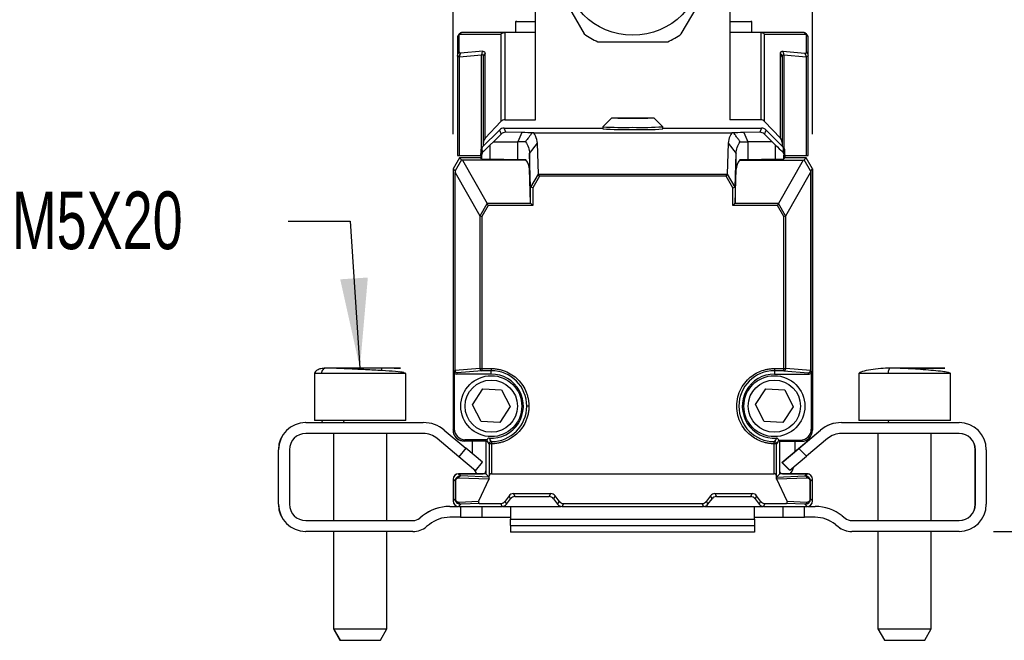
# Model space of a CAD drawing. Header units: millimetres. Extents: x 16 to 683, y 16 to 524.
# Tile 8 of 11: x 517 to 608, y 241 to 298. Entities that reach past the tile are written whole.
import ezdxf

# ---------------------------------------------------------------- set-up
doc = ezdxf.new("R2010")
doc.units = ezdxf.units.MM
doc.header["$LTSCALE"] = 2.5
doc.layers.add('DIMENSIONS', color=140, linetype='Continuous', lineweight=25)
doc.styles.add('SLDTEXTSTYLE0', font='TXT', dxfattribs={"width": 0.7})
doc.dimstyles.new('SLDDIMSTYLE2', dxfattribs={"dimtxt": 5.39502, "dimasz": 8.255, "dimexe": 0, "dimexo": 0.0625, "dimgap": 1.348755, "dimtad": 0, "dimtih": 1, "dimtoh": 1, "dimrnd": 1e-09, "dimzin": 4, "dimdsep": 46, "dimtxsty": 'SLDTEXTSTYLE0', "dimsah": 1, "dimcen": 0.09, "dimadec": 0, "dimazin": 1, "dimtfac": 1, "dimtmove": 0, "dimatfit": 0, "dimfxl": 0, "dimfrac": 2, "dimtolj": 1, "dimtzin": 12, "dimarcsym": 0})
doc.dimstyles.new('SLDDIMSTYLE3', dxfattribs={"dimtxt": 5.39502, "dimasz": 8.255, "dimexe": 0, "dimexo": 0.0625, "dimgap": 1.348755, "dimtad": 0, "dimtih": 1, "dimtoh": 1, "dimrnd": 1e-09, "dimzin": 4, "dimdsep": 46, "dimtxsty": 'SLDTEXTSTYLE0', "dimsah": 1, "dimcen": 0.09, "dimadec": 0, "dimazin": 1, "dimtfac": 1, "dimtofl": 0, "dimtmove": 0, "dimatfit": 3, "dimfxl": 0, "dimfrac": 2, "dimtolj": 1, "dimtzin": 12, "dimarcsym": 0})

# ---------------------------------------------------------------- blocks, each defined once
blk = doc.blocks.new('_D_7')
at = {"layer": 'DIMENSIONS'}
for p, q in [((576.746, 302.52), (628.952, 302.52)), ((621.014, 302.52), (621.014, 286.209)), ((612.998, 276.427), (611.187, 276.427)), ((611.187, 276.427), (611.187, 267.853)), ((629.03, 276.427), (630.842, 276.427)), ((630.842, 276.427), (630.842, 267.853)), ((611.187, 267.853), (612.998, 267.853)), ((630.842, 267.853), (629.03, 267.853)), ((621.014, 250.55), (621.014, 266.645)), ((606.713, 250.55), (628.952, 250.55))]:
    blk.add_line(p, q, dxfattribs=at)
for points in [[(621.014, 302.52), (619.744, 294.265), (622.284, 294.265)], [(621.014, 250.55), (622.284, 258.805), (619.744, 258.805)]]:
    blk.add_solid(points, dxfattribs=at)
at = {"layer": 'DIMENSIONS', "char_height": 5.2917, "attachment_point": 1, "style": 'SLDTEXTSTYLE0'}
for s, insert in [('52.0', (612.998, 284.456)), ('2.05', (612.998, 274.674))]:
    blk.add_mtext(s, dxfattribs=dict(at, insert=insert))
blk = doc.blocks.new('_D_8')
at = {"layer": 'DIMENSIONS'}
for p, q in [((580.595, 310.501), (653.975, 310.501)), ((646.038, 310.501), (646.038, 286.209)), ((638.022, 276.427), (636.21, 276.427)), ((636.21, 276.427), (636.21, 267.853)), ((654.053, 276.427), (655.865, 276.427)), ((655.865, 276.427), (655.865, 267.853)), ((636.21, 267.853), (638.022, 267.853)), ((655.865, 267.853), (654.053, 267.853)), ((646.038, 250.55), (646.038, 266.645)), ((606.713, 250.55), (653.975, 250.55))]:
    blk.add_line(p, q, dxfattribs=at)
for points in [[(646.038, 310.501), (644.768, 302.246), (647.308, 302.246)], [(646.038, 250.55), (647.308, 258.805), (644.768, 258.805)]]:
    blk.add_solid(points, dxfattribs=at)
at = {"layer": 'DIMENSIONS', "char_height": 5.2917, "attachment_point": 1, "style": 'SLDTEXTSTYLE0'}
for s, insert in [('60.0', (638.022, 284.456)), ('2.36', (638.022, 274.674))]:
    blk.add_mtext(s, dxfattribs=dict(at, insert=insert))
blk = doc.blocks.new('_D_9')
at = {"layer": 'DIMENSIONS'}
for p, q in [((557.068, 287.025), (557.068, 334.571)), ((590.083, 287.025), (590.083, 334.571)), ((557.068, 326.634), (541.193, 326.634)), ((565.118, 326.634), (563.307, 326.634)), ((563.307, 326.634), (563.307, 318.059)), ((581.15, 326.634), (582.962, 326.634)), ((582.962, 326.634), (582.962, 318.059)), ((590.083, 326.634), (605.958, 326.634)), ((563.307, 318.059), (565.118, 318.059)), ((582.962, 318.059), (581.15, 318.059))]:
    blk.add_line(p, q, dxfattribs=at)
for points in [[(557.068, 326.634), (548.813, 327.904), (548.813, 325.364)], [(590.083, 326.634), (598.338, 325.364), (598.338, 327.904)]]:
    blk.add_solid(points, dxfattribs=at)
at = {"layer": 'DIMENSIONS', "char_height": 5.2917, "attachment_point": 1, "style": 'SLDTEXTSTYLE0'}
for s, insert in [('33.0', (565.118, 334.663)), ('1.30', (565.118, 324.88))]:
    blk.add_mtext(s, dxfattribs=dict(at, insert=insert))

msp = doc.modelspace()

# ---------------------------------------------------------------- linework, layer by layer
for p, q in [((564.644, 288.35), (564.644, 302.342)), ((582.499, 302.342), (582.499, 288.35)), ((565.905, 301.798), (569.113, 296.242)), ((578.03, 296.242), (581.237, 301.798)), ((562.902, 297.445), (562.8, 297.364)), ((562.8, 297.364), (562.8, 296.37)), ((564.644, 297.364), (562.8, 297.364)), ((584.5, 297.364), (582.499, 297.364)), ((584.5, 297.364), (584.409, 297.436)), ((584.5, 296.37), (584.5, 297.364)), ((557.473, 295.87), (557.473, 294.265)), ((557.62, 294.599), (557.62, 296.204)), ((557.62, 296.204), (561.467, 296.204)), ((561.847, 296.37), (557.973, 296.37)), ((561.467, 296.204), (561.467, 288.195)), ((561.82, 296.369), (561.82, 288.35)), ((564.644, 296.37), (561.847, 296.37)), ((585.299, 296.37), (582.499, 296.37)), ((589.173, 296.37), (585.299, 296.37)), ((585.326, 296.369), (585.326, 288.35)), ((585.68, 288.195), (585.68, 296.204)), ((585.68, 296.204), (589.527, 296.204)), ((589.527, 294.599), (589.527, 296.204)), ((589.673, 294.265), (589.673, 295.87)), ((570.364, 295.52), (576.779, 295.52)), ((557.473, 294.265), (557.473, 285.07)), ((557.647, 294.129), (559.69, 294.312)), ((557.647, 285.07), (557.647, 294.129)), ((557.764, 294.464), (557.742, 294.463)), ((559.807, 294.646), (557.764, 294.464)), ((559.69, 285.762), (559.69, 294.312)), ((559.863, 286.28), (559.863, 294.122)), ((560.01, 286.654), (560.01, 294.456)), ((587.137, 286.654), (587.137, 294.456)), ((587.283, 294.122), (587.283, 286.28)), ((587.339, 294.646), (589.382, 294.464)), ((587.457, 294.312), (589.5, 294.129)), ((587.457, 294.312), (587.457, 285.752)), ((589.5, 294.129), (589.5, 285.07)), ((589.673, 285.07), (589.673, 294.265)), ((571.621, 288.512), (570.821, 287.713)), ((576.32, 287.713), (575.52, 288.512)), ((560.01, 286.654), (561.467, 288.195)), ((561.909, 287.212), (561.753, 287.59)), ((561.753, 287.59), (570.82, 287.59)), ((561.82, 288.35), (564.644, 288.35)), ((570.82, 287.712), (570.82, 287.512)), ((576.32, 287.512), (576.32, 287.712)), ((576.32, 287.59), (585.388, 287.59)), ((585.326, 288.35), (582.499, 288.35)), ((585.388, 287.59), (585.231, 287.212)), ((585.68, 288.195), (587.137, 286.654)), ((559.752, 285.838), (561.328, 287.415)), ((560.783, 286.346), (561.483, 287.042)), ((561.328, 287.415), (561.483, 287.042)), ((563.382, 287.184), (561.909, 287.212)), ((563.382, 287.184), (563.027, 286.346)), ((564.471, 287.152), (582.68, 287.152)), ((585.231, 287.212), (583.768, 287.184)), ((583.768, 287.184), (584.123, 286.346)), ((585.658, 287.042), (585.812, 287.415)), ((586.357, 286.346), (585.658, 287.042)), ((585.812, 287.415), (587.389, 285.838)), ((559.752, 285.493), (559.752, 285.838)), ((559.863, 285.949), (559.863, 286.28)), ((560.783, 286.346), (560.488, 286.059)), ((560.488, 284.73), (560.488, 286.059)), ((560.783, 286.346), (563.027, 286.346)), ((563.715, 286.346), (563.027, 286.346)), ((563.027, 284.682), (563.027, 286.346)), ((564.09, 285.271), (564.815, 286.204)), ((564.904, 283.362), (564.815, 286.204)), ((582.336, 286.204), (582.247, 283.362)), ((582.336, 286.204), (583.061, 285.271)), ((584.123, 286.346), (584.123, 284.682)), ((586.357, 286.346), (584.123, 286.346)), ((586.357, 286.346), (586.653, 286.058)), ((586.653, 286.058), (586.653, 284.73)), ((587.283, 286.28), (587.283, 285.944)), ((587.389, 285.838), (587.389, 285.493)), ((557.645, 284.85), (557.068, 283.85)), ((557.473, 285.07), (557.647, 285.07)), ((557.645, 284.85), (557.83, 284.665)), ((559.605, 284.85), (557.645, 284.85)), ((557.647, 285.07), (559.605, 285.07)), ((559.605, 285.484), (559.605, 285.139)), ((559.605, 285.139), (559.691, 285.104)), ((559.605, 285.139), (559.605, 284.85)), ((559.691, 284.764), (559.605, 284.85)), ((559.691, 285.104), (559.691, 284.764)), ((559.854, 285.45), (559.752, 285.493)), ((564.186, 282.173), (564.09, 285.271)), ((564.09, 285.271), (564.09, 283.807)), ((582.965, 282.173), (583.061, 285.271)), ((583.061, 283.807), (583.061, 285.271)), ((587.389, 285.493), (587.287, 285.45)), ((587.45, 285.104), (587.535, 285.139)), ((587.45, 284.764), (587.45, 285.104)), ((587.535, 284.85), (587.45, 284.764)), ((587.535, 285.139), (587.535, 285.484)), ((587.535, 285.139), (587.535, 284.85)), ((587.535, 285.07), (589.5, 285.07)), ((589.496, 284.85), (587.535, 284.85)), ((587.545, 284.85), (587.545, 285.07)), ((589.31, 284.665), (589.496, 284.85)), ((590.073, 283.85), (589.496, 284.85)), ((589.496, 284.85), (589.506, 284.85)), ((589.5, 285.07), (589.673, 285.07)), ((590.083, 283.85), (589.506, 284.85)), ((557.83, 284.665), (557.253, 283.664)), ((557.919, 284.662), (557.83, 284.665)), ((557.919, 284.662), (560.203, 280.659)), ((563.758, 284.662), (557.919, 284.662)), ((563.027, 284.682), (560.488, 284.73)), ((583.393, 284.662), (589.222, 284.662)), ((586.653, 284.73), (584.123, 284.682)), ((589.222, 284.662), (586.948, 280.659)), ((589.222, 284.662), (589.31, 284.665)), ((589.888, 283.664), (589.31, 284.665)), ((557.068, 283.85), (557.068, 259.865)), ((557.253, 283.664), (557.068, 283.85)), ((557.253, 283.664), (557.255, 283.529)), ((557.255, 283.529), (559.528, 279.546)), ((557.255, 265.326), (557.255, 283.529)), ((564.186, 280.712), (564.09, 283.807)), ((564.195, 282.155), (564.904, 283.362)), ((565.01, 283.165), (564.386, 282.103)), ((565.01, 283.165), (564.91, 283.339)), ((582.241, 283.339), (564.91, 283.339)), ((582.141, 283.165), (565.01, 283.165)), ((582.141, 283.165), (582.241, 283.339)), ((582.765, 282.103), (582.141, 283.165)), ((582.247, 283.362), (582.956, 282.155)), ((582.965, 280.712), (583.061, 283.807)), ((587.623, 279.546), (589.886, 283.529)), ((589.888, 283.664), (589.886, 283.529)), ((589.886, 283.529), (589.886, 265.326)), ((590.073, 283.85), (589.888, 283.664)), ((590.073, 259.83), (590.073, 283.85)), ((590.083, 283.85), (590.083, 259.865)), ((564.186, 280.712), (564.186, 282.173)), ((564.386, 282.103), (564.195, 282.155)), ((582.765, 282.103), (582.956, 282.155)), ((582.965, 282.173), (582.965, 280.712)), ((564.386, 282.103), (564.386, 280.485)), ((582.765, 280.485), (582.765, 282.103)), ((559.543, 279.533), (560.203, 280.659)), ((560.303, 280.485), (559.718, 279.486)), ((560.303, 280.485), (560.203, 280.659)), ((564.212, 280.659), (560.203, 280.659)), ((564.386, 280.485), (560.303, 280.485)), ((564.386, 280.485), (564.212, 280.659)), ((582.765, 280.485), (582.939, 280.659)), ((586.848, 280.485), (582.765, 280.485)), ((586.948, 280.659), (582.939, 280.659)), ((586.848, 280.485), (586.948, 280.659)), ((587.433, 279.486), (586.848, 280.485)), ((587.607, 279.533), (586.948, 280.659)), ((559.528, 279.546), (559.528, 265.512)), ((559.543, 279.533), (559.718, 279.486)), ((559.718, 279.486), (559.718, 265.512)), ((587.433, 279.486), (587.607, 279.533)), ((587.433, 265.512), (587.433, 279.486)), ((587.623, 265.512), (587.623, 279.546)), ((544.389, 265.114), (544.328, 265.05)), ((544.328, 265.05), (544.328, 260.75)), ((544.34, 265.05), (544.328, 265.05)), ((544.338, 265.05), (544.338, 260.75)), ((544.991, 265.05), (544.338, 265.05)), ((552.738, 265.05), (544.991, 265.05)), ((550.536, 265.323), (550.536, 265.55)), ((552.492, 265.149), (552.147, 265.208)), ((552.738, 265.05), (552.556, 265.124)), ((552.728, 265.05), (552.682, 265.073)), ((552.738, 260.75), (552.738, 265.05)), ((557.172, 265.203), (557.255, 265.326)), ((557.172, 265.203), (557.172, 259.97)), ((559.528, 265.512), (557.255, 265.326)), ((557.455, 265.126), (557.372, 265.003)), ((560.575, 265.003), (557.372, 265.003)), ((559.718, 265.312), (557.455, 265.126)), ((559.528, 265.512), (559.718, 265.512)), ((559.718, 265.512), (560.575, 265.512)), ((559.718, 265.512), (559.718, 265.312)), ((560.575, 265.312), (559.718, 265.312)), ((560.575, 265.512), (560.575, 265.312)), ((560.575, 265.003), (560.575, 265.312)), ((586.575, 265.512), (587.433, 265.512)), ((586.575, 265.512), (586.575, 265.312)), ((587.433, 265.312), (586.575, 265.312)), ((586.575, 265.312), (586.575, 265.003)), ((586.575, 265.003), (589.769, 265.003)), ((587.433, 265.312), (587.433, 265.512)), ((587.433, 265.512), (587.623, 265.512)), ((587.433, 265.312), (589.686, 265.126)), ((589.886, 265.326), (587.623, 265.512)), ((589.769, 265.003), (589.686, 265.126)), ((589.886, 265.326), (589.968, 265.203)), ((589.968, 265.203), (589.968, 259.935)), ((594.328, 265.05), (594.328, 260.75)), ((594.338, 265.05), (594.328, 265.05)), ((594.338, 265.05), (594.338, 260.75)), ((597.022, 265.05), (594.338, 265.05)), ((602.738, 265.05), (597.022, 265.05)), ((602.738, 260.75), (602.738, 265.05)), ((558.847, 262.179), (559.786, 263.635)), ((559.786, 263.635), (561.516, 263.55)), ((561.516, 263.55), (562.307, 262.009)), ((584.848, 262.192), (585.798, 263.641)), ((585.798, 263.641), (587.527, 263.542)), ((587.527, 263.542), (588.307, 261.996)), ((559.639, 260.638), (558.847, 262.179)), ((562.307, 262.009), (561.369, 260.553)), ((585.628, 260.645), (584.848, 262.192)), ((588.307, 261.996), (587.357, 260.547)), ((543.538, 260.55), (554.336, 260.55)), ((544.338, 260.75), (544.328, 260.75)), ((544.991, 260.75), (544.338, 260.75)), ((545.345, 260.75), (544.991, 260.75)), ((552.738, 260.75), (545.345, 260.75)), ((561.369, 260.553), (559.639, 260.638)), ((587.357, 260.547), (585.628, 260.645)), ((592.739, 260.55), (603.538, 260.55)), ((594.338, 260.75), (594.328, 260.75)), ((597.022, 260.75), (594.338, 260.75)), ((602.738, 260.75), (597.022, 260.75)), ((554.336, 259.55), (543.538, 259.55)), ((546.078, 259.55), (546.078, 251.55)), ((546.088, 259.55), (546.088, 251.55)), ((550.988, 251.55), (550.988, 259.55)), ((556.264, 259.848), (558.25, 258.182)), ((557.068, 259.865), (557.172, 259.97)), ((588.805, 258.173), (590.802, 259.848)), ((588.815, 258.173), (590.811, 259.848)), ((589.968, 259.935), (590.073, 259.83)), ((603.538, 259.55), (592.739, 259.55)), ((596.078, 259.55), (596.078, 251.55)), ((596.088, 259.55), (596.088, 251.55)), ((600.988, 251.55), (600.988, 259.55)), ((557.598, 257.416), (555.612, 259.082)), ((557.607, 257.416), (555.621, 259.082)), ((558.172, 258.97), (558.067, 258.865)), ((558.067, 258.865), (560.073, 258.865)), ((560.073, 258.85), (558.073, 258.85)), ((560.073, 258.83), (558.077, 258.83)), ((560.185, 258.97), (558.172, 258.97)), ((558.85, 257.678), (558.85, 258.83)), ((560.155, 258.948), (560.073, 258.865)), ((560.073, 258.865), (560.073, 255.845)), ((586.972, 258.935), (588.969, 258.935)), ((587.078, 258.83), (586.982, 258.927)), ((587.078, 255.845), (587.078, 258.83)), ((587.078, 258.83), (589.073, 258.83)), ((588.45, 258.83), (588.45, 257.875)), ((589.073, 258.83), (588.969, 258.935)), ((591.454, 259.082), (589.524, 257.463)), ((541.028, 253.05), (541.028, 258.05)), ((541.038, 253.05), (541.038, 258.05)), ((542.038, 258.05), (542.038, 253.05)), ((558.25, 258.182), (557.607, 257.416)), ((559.782, 256.896), (558.25, 258.182)), ((560.583, 258.598), (560.383, 258.598)), ((560.383, 258.598), (560.383, 255.649)), ((560.583, 258.598), (560.583, 255.845)), ((586.568, 255.845), (586.568, 258.598)), ((586.768, 258.598), (586.568, 258.598)), ((586.768, 255.649), (586.768, 258.598)), ((587.268, 256.882), (588.805, 258.173)), ((587.277, 256.882), (588.815, 258.173)), ((588.81, 258.169), (588.805, 258.173)), ((589.524, 257.463), (588.815, 258.173)), ((605.028, 253.05), (605.028, 258.05)), ((605.038, 253.05), (605.038, 258.05)), ((606.038, 258.05), (606.038, 253.05)), ((557.601, 257.42), (557.598, 257.416)), ((559.13, 256.13), (557.598, 257.416)), ((559.139, 256.13), (557.607, 257.416)), ((559.139, 256.13), (559.782, 256.896)), ((587.268, 256.882), (587.977, 256.173)), ((587.277, 256.882), (587.986, 256.173)), ((587.986, 256.173), (589.524, 257.463)), ((559.13, 256.13), (559.134, 256.135)), ((557.073, 255.345), (557.073, 255.35)), ((557.261, 255.156), (557.073, 255.345)), ((557.073, 255.345), (557.073, 253.345)), ((557.28, 255.156), (557.261, 255.156)), ((557.261, 255.156), (557.261, 253.534)), ((557.28, 255.156), (557.28, 253.534)), ((557.572, 255.845), (557.773, 255.645)), ((560.073, 255.845), (557.572, 255.845)), ((557.573, 255.85), (559.823, 255.85)), ((560.358, 255.341), (557.592, 255.445)), ((560.37, 255.547), (557.773, 255.645)), ((560.358, 255.341), (559.412, 253.314)), ((560.073, 255.845), (560.37, 255.547)), ((560.379, 255.377), (560.383, 255.649)), ((560.583, 255.845), (586.568, 255.845)), ((586.772, 255.377), (586.768, 255.649)), ((586.781, 255.547), (587.078, 255.845)), ((586.781, 255.547), (589.378, 255.645)), ((589.559, 255.445), (586.793, 255.341)), ((587.738, 253.314), (586.793, 255.341)), ((589.578, 255.845), (587.078, 255.845)), ((587.319, 255.85), (589.569, 255.85)), ((589.378, 255.645), (589.578, 255.845)), ((589.871, 253.534), (589.871, 255.156)), ((589.889, 255.156), (589.871, 255.156)), ((589.889, 255.156), (590.078, 255.345)), ((589.889, 253.534), (589.889, 255.156)), ((590.078, 253.345), (590.078, 255.345)), ((557.261, 253.534), (557.073, 253.345)), ((557.592, 253.246), (559.412, 253.314)), ((562.208, 253.824), (561.838, 253.315)), ((561.973, 253.045), (561.838, 253.315)), ((561.973, 253.045), (562.348, 253.545)), ((562.348, 253.545), (562.208, 253.824)), ((562.606, 254.028), (566.039, 254.028)), ((562.606, 254.028), (562.748, 253.745)), ((562.748, 253.745), (565.898, 253.745)), ((565.898, 253.745), (566.039, 254.028)), ((566.437, 253.824), (566.298, 253.545)), ((566.298, 253.545), (566.673, 253.045)), ((566.808, 253.315), (566.437, 253.824)), ((566.808, 253.315), (566.673, 253.045)), ((580.714, 253.824), (580.343, 253.315)), ((580.478, 253.045), (580.343, 253.315)), ((580.478, 253.045), (580.853, 253.545)), ((580.853, 253.545), (580.714, 253.824)), ((581.112, 254.028), (584.545, 254.028)), ((581.112, 254.028), (581.253, 253.745)), ((581.253, 253.745), (584.403, 253.745)), ((584.403, 253.745), (584.545, 254.028)), ((584.943, 253.824), (584.803, 253.545)), ((584.803, 253.545), (585.178, 253.045)), ((585.313, 253.315), (584.943, 253.824)), ((585.313, 253.315), (585.178, 253.045)), ((587.738, 253.314), (589.559, 253.246)), ((589.871, 253.534), (589.889, 253.534)), ((590.078, 253.345), (589.889, 253.534)), ((556.765, 252.85), (557.503, 252.85)), ((557.773, 253.046), (557.572, 252.845)), ((557.572, 252.845), (561.573, 252.845)), ((557.738, 252.845), (557.738, 251.85)), ((559.537, 253.112), (557.773, 253.046)), ((559.537, 253.112), (561.439, 253.112)), ((559.738, 251.85), (559.738, 252.845)), ((561.573, 252.845), (561.439, 253.112)), ((561.642, 252.85), (562.183, 252.85)), ((562.183, 252.85), (567.003, 252.85)), ((562.338, 252.786), (562.338, 251.679)), ((567.206, 253.112), (567.073, 252.845)), ((567.073, 252.845), (580.078, 252.845)), ((567.206, 253.112), (579.945, 253.112)), ((580.078, 252.845), (579.945, 253.112)), ((580.148, 252.85), (584.893, 252.85)), ((584.738, 251.679), (584.738, 252.786)), ((584.893, 252.85), (585.508, 252.85)), ((585.711, 253.112), (585.578, 252.845)), ((585.578, 252.845), (589.578, 252.845)), ((585.711, 253.112), (587.614, 253.112)), ((587.338, 252.845), (587.338, 251.85)), ((589.378, 253.046), (587.614, 253.112)), ((589.338, 251.85), (589.338, 252.845)), ((589.578, 252.845), (589.378, 253.046)), ((589.648, 252.85), (590.31, 252.85)), ((543.538, 251.55), (553.386, 251.55)), ((554.257, 251.974), (554.002, 251.769)), ((554.266, 251.974), (554.011, 251.769)), ((557.738, 251.85), (556.765, 251.85)), ((557.738, 251.85), (559.738, 251.85)), ((559.738, 251.85), (562.284, 251.85)), ((562.328, 251.85), (562.328, 251.679)), ((562.328, 251.093), (562.328, 251.679)), ((562.328, 251.679), (562.338, 251.679)), ((562.338, 251.679), (584.738, 251.679)), ((562.338, 251.093), (562.338, 251.679)), ((584.738, 251.679), (584.738, 251.093)), ((584.791, 251.85), (587.338, 251.85)), ((587.338, 251.85), (589.338, 251.85)), ((590.31, 251.85), (589.338, 251.85)), ((592.809, 251.974), (593.064, 251.769)), ((593.689, 251.55), (603.538, 251.55)), ((553.386, 250.55), (543.538, 250.55)), ((546.078, 250.55), (546.078, 241.589)), ((546.088, 250.55), (546.088, 241.589)), ((550.988, 241.589), (550.988, 250.55)), ((554.891, 251.193), (554.635, 250.988)), ((562.328, 251.093), (562.338, 251.093)), ((562.328, 251.093), (562.328, 250.483)), ((562.338, 250.483), (562.328, 250.483)), ((562.338, 251.093), (584.738, 251.093)), ((562.338, 251.093), (562.338, 250.483)), ((584.738, 250.483), (562.338, 250.483)), ((584.738, 251.093), (584.738, 250.483)), ((592.175, 251.193), (592.431, 250.988)), ((592.184, 251.193), (592.44, 250.988)), ((603.538, 250.55), (593.689, 250.55)), ((596.078, 250.55), (596.078, 241.589)), ((596.088, 250.55), (596.088, 241.589)), ((600.988, 241.589), (600.988, 250.55)), ((546.078, 241.589), (546.678, 240.55)), ((546.078, 241.589), (546.088, 241.589)), ((546.088, 241.589), (546.688, 240.55)), ((546.088, 241.589), (546.469, 241.589)), ((546.469, 241.589), (550.988, 241.589)), ((550.388, 240.55), (550.988, 241.589)), ((596.078, 241.589), (596.678, 240.55)), ((596.078, 241.589), (596.088, 241.589)), ((596.088, 241.589), (596.688, 240.55)), ((596.088, 241.589), (597.654, 241.589)), ((597.654, 241.589), (600.988, 241.589)), ((600.388, 240.55), (600.988, 241.589)), ((546.678, 240.55), (546.688, 240.55)), ((546.688, 240.55), (550.388, 240.55)), ((596.678, 240.55), (596.688, 240.55)), ((596.688, 240.55), (600.388, 240.55))]:
    msp.add_line(p, q)
at = {"flags": 128}
for points in [[(573.57, 288.478), (572.824, 288.48), (572.192, 288.488), (571.769, 288.499), (571.62, 288.512), (571.769, 288.525), (572.192, 288.536), (572.824, 288.543), (573.57, 288.546), (574.317, 288.543), (574.949, 288.536), (575.372, 288.525), (575.52, 288.512), (575.372, 288.499), (574.949, 288.488), (574.317, 288.48), (573.57, 288.478)], [(583.436, 286.346), (583.504, 286.346), (583.578, 286.346), (583.656, 286.346), (583.74, 286.346), (583.829, 286.346), (583.922, 286.346), (584.021, 286.346), (584.123, 286.346)], [(559.264, 255.845), (559.187, 255.953), (559.04, 256.213)]]:
    msp.add_lwpolyline(points, dxfattribs=at)
for centre, radius in [((573.571, 302.52), 6.4), ((560.575, 262.055), 2.8), ((560.575, 262.055), 2.4), ((586.575, 262.055), 2.8), ((586.575, 262.055), 2.4)]:
    msp.add_circle(centre, radius)
for centre, radius, start, end in [((557.973, 295.87), 0.5, 90, 180), ((557.933, 295.868), 0.46, 132.98511, 179.69824), ((557.976, 295.904), 0.466, 90.32163, 139.90718), ((573.571, 302.52), 7.7, 234.61998, 245.38002), ((573.571, 302.52), 7.7, 294.61998, 305.38002), ((589.171, 295.904), 0.466, 40.09283, 89.67837), ((589.173, 295.87), 0.5, 360, 90), ((589.213, 295.868), 0.46, 0.30176, 47.01489), ((557.933, 294.263), 0.46, 132.98511, 179.69824), ((558.135, 294.13), 0.515, 139.75015, 180.18951), ((558.159, 294.137), 0.512, 140.40355, 180.85338), ((588.987, 294.137), 0.512, 359.14661, 39.5965), ((589.213, 294.263), 0.46, 0.30176, 47.01489), ((572.704, 316.832), 29.181, 266.29897, 271.70133), ((574.319, 323.589), 35.933, 268.8065, 273.19319), ((572.822, 323.389), 35.933, 266.80681, 271.1935), ((574.437, 316.632), 29.181, 268.29867, 273.70103), ((559.725, 265.509), 0.197, 179.18398, 268.05147), ((560.575, 262.055), 2.948, 266.38995, 90), ((560.575, 262.055), 3.257, 0, 90), ((586.575, 262.055), 3.257, 90, 269.86949), ((586.575, 262.055), 2.948, 90, 273.61004), ((587.426, 265.509), 0.197, 271.93447, 0.80723), ((560.575, 262.055), 3.257, 270.13051, 360), ((543.528, 258.05), 2.5, 90, 180), ((543.538, 258.05), 2.5, 90, 180), ((554.336, 257.55), 3, 50, 90), ((592.73, 257.55), 3, 90, 130), ((592.739, 257.55), 3, 90, 130), ((603.538, 258.05), 2.5, 0, 90), ((543.538, 258.05), 1.5, 90, 180), ((554.326, 257.55), 2, 50, 90), ((554.336, 257.55), 2, 50, 90), ((558.073, 259.85), 1, 197.7574, 270), ((592.739, 257.55), 2, 90, 130), ((603.528, 258.05), 1.5, 0, 90), ((603.538, 258.05), 1.5, 0, 90), ((559.823, 256.1), 0.25, 270, 0), ((587.319, 256.1), 0.25, 195.5349, 270), ((586.45, 257.064), 2, 322.44956, 343.35767), ((557.573, 255.35), 0.5, 90, 180), ((560.583, 255.645), 0.2, 90, 179), ((586.568, 255.645), 0.2, 1, 90), ((589.569, 255.35), 0.5, 61.42663, 90), ((543.528, 253.05), 2.5, 180, 270), ((543.538, 253.05), 2.5, 180, 270), ((543.538, 253.05), 1.5, 180, 270), ((556.756, 248.85), 4, 90, 128.65981), ((556.765, 248.85), 4, 90, 128.65981), ((590.31, 248.85), 4, 51.34019, 90), ((603.528, 253.05), 1.5, 270, 0), ((603.538, 253.05), 1.5, 270, 0), ((603.538, 253.05), 2.5, 270, 0), ((553.377, 252.55), 1, 270, 308.65981), ((553.386, 252.55), 1, 270, 308.65981), ((556.765, 248.85), 3, 90, 128.65981), ((590.301, 248.85), 3, 51.34019, 90), ((590.31, 248.85), 3, 51.34019, 90), ((593.689, 252.55), 1, 231.34019, 270), ((553.386, 252.55), 2, 270, 308.65981), ((593.68, 252.55), 2, 231.34019, 270), ((593.689, 252.55), 2, 231.34019, 270)]:
    msp.add_arc(centre, radius, start, end)
for centre, major_axis, ratio, start_param, end_param in [((561.82, 295.87), (0.363, 0.363), 0.948223, 0.811968, 1.597367), ((562.32, 295.87), (0.687, -0.414), 0.409296, 2.544788, 2.597928), ((584.826, 295.87), (0.687, 0.414), 0.409296, 0.543664, 0.596805), ((585.326, 295.87), (0.363, -0.363), 0.948223, 1.544226, 2.329624), ((561.753, 286.99), (0.23, -0.554), 0.999822, 2.748957, 3.534229), ((561.82, 287.821), (0, 0.529), 0.945473, 0, 0.785398), ((585.326, 287.821), (0, 0.529), 0.945473, 5.497787, 6.283185), ((585.388, 286.99), (-0.23, -0.554), 0.999822, 2.748957, 3.534229), ((560.363, 286.28), (0, -0.529), 0.945473, 3.926991, 4.712389), ((561.913, 286.603), (-0.369, 0.492), 0.973899, 5.633129, 6.418401), ((560.09, 287.131), (4.453, 0), 0.017456, 0.327107, 0.738838), ((587.06, 287.131), (4.453, 0), 0.017456, 2.402757, 2.814477), ((585.227, 286.603), (0.369, 0.492), 0.973899, 6.147969, 6.933241), ((586.783, 286.28), (0, 0.529), 0.945473, 4.712389, 5.497787), ((562.691, 288.312), (3, 3.001), 0.012341, 3.460399, 3.875511), ((584.45, 288.311), (-3, 3.001), 0.012341, 2.407674, 2.822786), ((562.691, 284.765), (3, 0), 0.017455, 3.159046, 3.887855), ((560.09, 284.635), (4, 0), 0.017455, 0.410826, 0.746263), ((560.09, 283.768), (4, 0), 0.560082, 0.017453, 0.410826), ((587.06, 283.768), (4, 0), 0.560082, 2.730766, 3.124139), ((587.06, 284.635), (4, 0), 0.017455, 2.39533, 2.730766), ((584.45, 284.765), (3, 0), 0.017455, 5.536923, 6.265732), ((564.386, 282.515), (0.193, 0.359), 0.141843, 2.901375, 3.174524), ((582.765, 282.515), (-0.193, 0.359), 0.141843, 3.108661, 3.38181), ((564.386, 280.714), (0.2, 0), 0.560082, 3.159046, 3.652144), ((582.765, 280.714), (0.2, 0), 0.560082, 5.772634, 6.265732), ((559.718, 279.939), (0.178, 0.405), 0.226194, 2.975247, 3.175512), ((557.372, 265.203), (0.111, 0.166), 0.999505, 2.158969, 3.729308), ((557.455, 265.326), (-0.102, 0.172), 0.995092, 1.042422, 2.607129), ((589.686, 265.326), (0.102, 0.172), 0.995112, 3.676224, 5.240953), ((589.768, 265.203), (-0.111, 0.166), 0.999505, 2.553877, 4.124217), ((558.068, 259.865), (0.707, 0.707), 0.999695, 2.356347, 3.926839), ((558.173, 259.97), (0.707, 0.707), 0.999695, 2.356347, 3.926839), ((588.968, 259.935), (-0.707, 0.707), 0.999695, 2.356347, 3.926839), ((589.073, 259.83), (-0.707, 0.707), 0.999695, 2.356347, 3.926839), ((557.573, 255.345), (0.354, -0.354), 0.999695, 2.356347, 3.926839), ((560.578, 255.34), (0.222, 0.136), 0.641559, 2.187349, 2.373149), ((560.37, 255.348), (0, 0.2), 0.042849, 4.862611, 6.240232), ((586.781, 255.348), (0, 0.2), 0.042849, 0.042953, 1.420574), ((586.573, 255.34), (0.222, -0.136), 0.641559, 0.768444, 0.954244), ((589.578, 255.345), (-0.354, -0.354), 0.999695, 2.356347, 3.926839), ((557.573, 253.345), (0.354, 0.354), 0.999695, 2.356347, 3.926839), ((559.634, 253.315), (0.222, 0.147), 0.632157, 2.33924, 3.902661), ((561.435, 253.621), (-0.119, 0.495), 0.980338, 2.909883, 3.837026), ((562.611, 253.519), (-0.119, 0.495), 0.980338, 6.051476, 6.978619), ((562.748, 253.245), (-0.224, 0.447), 0.99981, 5.819614, 6.746757), ((565.898, 253.245), (0.224, 0.447), 0.99981, 5.819614, 6.746757), ((566.034, 253.519), (0.119, 0.495), 0.980338, 5.587752, 6.514895), ((567.21, 253.621), (0.119, 0.495), 0.980338, 2.446159, 3.373302), ((579.941, 253.621), (-0.119, 0.495), 0.980338, 2.909883, 3.837026), ((581.117, 253.519), (-0.119, 0.495), 0.980338, 6.051476, 6.978619), ((581.253, 253.245), (-0.224, 0.447), 0.99981, 5.819614, 6.746757), ((584.403, 253.245), (0.224, 0.447), 0.99981, 5.819614, 6.746757), ((584.54, 253.519), (0.119, 0.495), 0.980338, 5.587752, 6.514895), ((585.716, 253.621), (0.119, 0.495), 0.980338, 2.446159, 3.373302), ((587.517, 253.315), (0.222, -0.147), 0.632157, 5.522117, 7.085538), ((589.578, 253.345), (-0.354, 0.354), 0.999695, 2.356347, 3.926839), ((561.573, 253.345), (-0.224, 0.447), 0.99981, 2.678021, 3.605164), ((567.073, 253.345), (0.224, 0.447), 0.99981, 2.678021, 3.605164), ((580.078, 253.345), (-0.224, 0.447), 0.99981, 2.678021, 3.605164), ((585.578, 253.345), (0.224, 0.447), 0.99981, 2.678021, 3.605164)]:
    msp.add_ellipse(centre, major_axis=major_axis, ratio=ratio, start_param=start_param, end_param=end_param)
for points, knots in [([(557.621, 294.128), (557.607, 294.129), (557.581, 294.13), (557.548, 294.139), (557.521, 294.153), (557.5, 294.172), (557.484, 294.197), (557.475, 294.228), (557.474, 294.253), (557.473, 294.265)], [0, 0, 0, 0, 0.139953, 0.280483, 0.42183, 0.564229, 0.707909, 0.853093, 1, 1, 1, 1]), ([(559.863, 294.122), (559.863, 294.19), (559.848, 294.241), (559.819, 294.273), (559.79, 294.305), (559.747, 294.318), (559.69, 294.312)], [3.1147023, 3.1147023, 3.1147023, 3.1147023, 3.2855805, 3.2855805, 3.2855805, 3.4564587, 3.4564587, 3.4564587, 3.4564587]), ([(559.807, 294.646), (559.874, 294.652), (559.925, 294.639), (559.959, 294.607), (559.992, 294.575), (560.01, 294.525), (560.01, 294.456)], [3.1147023, 3.1147023, 3.1147023, 3.1147023, 3.2855805, 3.2855805, 3.2855805, 3.4564587, 3.4564587, 3.4564587, 3.4564587]), ([(587.137, 294.456), (587.137, 294.473), (587.138, 294.506), (587.148, 294.547), (587.164, 294.581), (587.186, 294.609), (587.215, 294.629), (587.25, 294.642), (587.29, 294.648), (587.323, 294.647), (587.339, 294.646)], [0, 0, 0, 0, 0.129818, 0.257324, 0.382964, 0.507207, 0.630537, 0.753446, 0.876434, 1, 1, 1, 1]), ([(587.283, 294.122), (587.283, 294.182), (587.27, 294.246), (587.245, 294.304), (587.232, 294.333), (587.216, 294.361), (587.197, 294.387), (587.179, 294.412), (587.159, 294.435), (587.137, 294.456)], [-0.000003, -0.000003, -0.000003, -0.000003, 0.503188, 0.503188, 0.503188, 0.754784, 0.754784, 0.754784, 1, 1, 1, 1]), ([(587.457, 294.312), (587.399, 294.318), (587.356, 294.305), (587.327, 294.273), (587.298, 294.241), (587.283, 294.19), (587.283, 294.122)], [3.1147023, 3.1147023, 3.1147023, 3.1147023, 3.2855805, 3.2855805, 3.2855805, 3.4564587, 3.4564587, 3.4564587, 3.4564587]), ([(589.382, 294.464), (589.395, 294.463), (589.422, 294.462), (589.454, 294.468), (589.481, 294.481), (589.501, 294.501), (589.516, 294.527), (589.525, 294.559), (589.526, 294.586), (589.527, 294.599)], [0, 0, 0, 0, 0.1411592, 0.2816567, 0.4222372, 0.563644, 0.7066075, 0.8518347, 1, 1, 1, 1]), ([(564.815, 286.204), (564.808, 286.429), (564.75, 286.654), (564.594, 286.966), (564.537, 287.06), (564.471, 287.152)], [4.3277328, 4.3277328, 4.3277328, 4.3277328, 4.5823107, 4.5823107, 4.6949357, 4.6949357, 4.6949357, 4.6949357]), ([(582.68, 287.152), (582.614, 287.06), (582.556, 286.966), (582.401, 286.654), (582.343, 286.429), (582.336, 286.204)], [1.5882496, 1.5882496, 1.5882496, 1.5882496, 1.7008712, 1.7008712, 1.9554491, 1.9554491, 1.9554491, 1.9554491]), ([(583.436, 286.346), (583.37, 286.428), (583.306, 286.511), (583.243, 286.596), (583.174, 286.687), (583.107, 286.78), (583.041, 286.873), (582.974, 286.967), (582.908, 287.061), (582.843, 287.156)], [0.000000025, 0.000000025, 0.000000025, 0.000000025, 0.000326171, 0.000326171, 0.000326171, 0.000676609, 0.000676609, 0.000676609, 0.001027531, 0.001027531, 0.001027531, 0.001027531]), ([(559.854, 285.45), (559.801, 285.402), (559.762, 285.346), (559.708, 285.228), (559.694, 285.166), (559.691, 285.104)], [0, 0, 0, 0, 0.5, 0.5, 1, 1, 1, 1]), ([(587.287, 285.45), (587.34, 285.402), (587.378, 285.346), (587.432, 285.228), (587.447, 285.166), (587.45, 285.104)], [0, 0, 0, 0, 0.5, 0.5, 1, 1, 1, 1]), ([(564.91, 283.339), (564.908, 283.343), (564.905, 283.35), (564.904, 283.358), (564.904, 283.362)], [0, 0, 0, 0, 0.488646, 1, 1, 1, 1]), ([(582.247, 283.362), (582.247, 283.358), (582.246, 283.35), (582.242, 283.343), (582.241, 283.339)], [0, 0, 0, 0, 0.5113537, 1, 1, 1, 1]), ([(587.623, 279.546), (587.621, 279.543), (587.617, 279.537), (587.61, 279.534), (587.607, 279.533)], [0, 0, 0, 0, 0.516358, 1, 1, 1, 1]), ([(545.413, 265.55), (545.282, 265.543), (545, 265.527), (544.647, 265.403), (544.4, 265.238), (544.37, 265.135), (544.356, 265.087)], [0, 0, 0, 0, 0.215491, 0.464942, 0.748222, 1, 1, 1, 1]), ([(545.413, 265.55), (545.364, 265.55), (545.31, 265.539), (545.206, 265.491), (545.156, 265.452), (545.074, 265.355), (545.041, 265.296), (545, 265.173), (544.991, 265.109), (544.991, 265.05)], [0, 0, 0, 0, 0.25, 0.25, 0.5, 0.5, 0.75, 0.75, 1, 1, 1, 1]), ([(552.556, 265.124), (552.544, 265.13), (552.46, 265.17), (551.797, 265.236), (550.589, 265.324), (549.087, 265.402), (547.682, 265.467), (546.59, 265.514), (545.84, 265.544), (545.545, 265.548), (545.413, 265.55)], [0, 0, 0, 0, 0.027061, 0.189375, 0.36007, 0.52654, 0.677508, 0.806784, 0.913491, 1, 1, 1, 1]), ([(551.662, 265.55), (551.827, 265.55), (551.982, 265.55), (552.201, 265.55), (552.265, 265.55), (552.207, 265.55), (552.162, 265.55), (552.009, 265.55), (551.9, 265.55), (551.614, 265.55), (551.436, 265.55), (551.02, 265.55), (550.78, 265.55), (550.26, 265.55), (549.978, 265.55), (549.401, 265.55), (549.106, 265.55), (548.527, 265.55), (548.244, 265.55), (547.71, 265.55), (547.458, 265.55), (546.766, 265.55), (546.39, 265.55), (545.797, 265.55), (545.579, 265.55), (545.413, 265.55)], [0, 0, 0, 0, 0.125, 0.125, 0.25, 0.25, 0.3125, 0.3125, 0.375, 0.375, 0.4375, 0.4375, 0.5, 0.5, 0.5625, 0.5625, 0.625, 0.625, 0.6875, 0.6875, 0.75, 0.75, 0.875, 0.875, 1, 1, 1, 1]), ([(560.575, 265.512), (560.638, 265.511), (560.762, 265.509), (560.948, 265.494), (561.132, 265.469), (561.314, 265.434), (561.494, 265.39), (561.673, 265.335), (562.01, 265.212), (562.487, 264.966), (563.036, 264.516), (563.486, 263.967), (563.753, 263.449), (563.9, 263.021), (563.976, 262.704), (564.023, 262.382), (564.029, 262.164), (564.032, 262.055)], [0, 0, 0, 0, 0.034541, 0.068839, 0.102993, 0.137105, 0.171275, 0.205604, 0.24019, 0.370011, 0.500028, 0.629846, 0.759865, 0.820132, 0.879883, 0.939659, 1, 1, 1, 1]), ([(586.568, 258.598), (586.513, 258.599), (586.404, 258.601), (586.241, 258.613), (586.079, 258.633), (585.918, 258.66), (585.758, 258.695), (585.453, 258.777), (585.014, 258.949), (584.456, 259.297), (583.933, 259.784), (583.487, 260.432), (583.188, 261.209), (583.083, 262.059), (583.19, 262.909), (583.491, 263.685), (583.938, 264.332), (584.462, 264.818), (585.021, 265.164), (585.511, 265.356), (585.924, 265.455), (586.248, 265.503), (586.466, 265.509), (586.575, 265.512)], [0, 0, 0, 0, 0.015133, 0.030204, 0.045244, 0.06029, 0.075374, 0.09053, 0.14777, 0.205097, 0.271849, 0.344241, 0.420949, 0.500012, 0.579075, 0.655783, 0.728175, 0.794927, 0.852156, 0.909495, 0.939684, 0.969761, 1, 1, 1, 1]), ([(597.203, 265.55), (596.917, 265.542), (596.269, 265.524), (595.328, 265.396), (594.7, 265.257), (594.386, 265.138), (594.354, 265.08), (594.338, 265.05)], [0, 0, 0, 0, 0.177834, 0.402769, 0.678611, 0.83479, 1, 1, 1, 1]), ([(597.203, 265.55), (597.181, 265.55), (597.158, 265.539), (597.114, 265.491), (597.093, 265.452), (597.057, 265.355), (597.044, 265.296), (597.026, 265.173), (597.022, 265.109), (597.022, 265.05)], [0, 0, 0, 0, 0.25, 0.25, 0.5, 0.5, 0.75, 0.75, 1, 1, 1, 1]), ([(602.501, 265.149), (602.355, 265.178), (602.055, 265.236), (601.233, 265.322), (600.28, 265.402), (599.33, 265.467), (598.273, 265.529), (597.608, 265.542), (597.203, 265.55)], [0, 0, 0, 0, 0.172049, 0.353924, 0.521278, 0.669907, 0.798577, 1, 1, 1, 1]), ([(599.872, 265.55), (600.16, 265.55), (600.472, 265.55), (601.099, 265.55), (601.415, 265.55), (601.807, 265.55), (601.923, 265.55), (602.107, 265.55), (602.176, 265.55), (602.246, 265.55), (602.247, 265.55), (602.174, 265.55), (602.1, 265.55), (601.877, 265.55), (601.729, 265.55), (601.378, 265.55), (601.174, 265.55), (600.734, 265.55), (600.499, 265.55), (600.02, 265.55), (599.777, 265.55), (599.065, 265.55), (598.615, 265.55), (597.829, 265.55), (597.49, 265.55), (597.203, 265.55)], [0, 0, 0, 0, 0.125, 0.125, 0.25, 0.25, 0.3125, 0.3125, 0.375, 0.375, 0.4375, 0.4375, 0.5, 0.5, 0.5625, 0.5625, 0.625, 0.625, 0.6875, 0.6875, 0.75, 0.75, 0.875, 0.875, 1, 1, 1, 1]), ([(602.738, 265.05), (602.73, 265.08), (602.722, 265.113), (602.518, 265.147), (602.501, 265.149)], [0, 0, 0, 0, 0.916074, 1, 1, 1, 1]), ([(564.032, 262.055), (564.031, 261.993), (564.029, 261.868), (564.014, 261.683), (563.989, 261.499), (563.955, 261.317), (563.91, 261.137), (563.856, 260.959), (563.733, 260.622), (563.487, 260.146), (563.039, 259.597), (562.492, 259.147), (561.974, 258.88), (561.547, 258.732), (561.231, 258.656), (560.909, 258.608), (560.692, 258.602), (560.583, 258.598)], [0, 0, 0, 0, 0.034555, 0.068865, 0.103028, 0.137144, 0.171315, 0.205641, 0.240221, 0.370075, 0.500029, 0.629883, 0.759836, 0.820128, 0.879893, 0.939671, 1, 1, 1, 1]), ([(564.032, 262.055), (563.986, 262.055), (563.931, 262.055), (563.854, 262.055), (563.833, 262.055), (563.832, 262.055)], [0, 0, 0, 0, 0.5, 0.5, 1, 1, 1, 1]), ([(544.991, 260.75), (544.991, 260.703), (545.008, 260.648), (545.074, 260.57), (545.12, 260.55), (545.16, 260.55)], [0, 0, 0, 0, 0.5, 0.5, 1, 1, 1, 1]), ([(547.013, 260.75), (547.013, 260.703), (547.02, 260.648), (547.048, 260.57), (547.068, 260.55), (547.085, 260.55)], [0, 0, 0, 0, 0.5, 0.5, 1, 1, 1, 1]), ([(597.022, 260.75), (597.022, 260.703), (597.029, 260.648), (597.057, 260.57), (597.077, 260.55), (597.094, 260.55)], [0, 0, 0, 0, 0.5, 0.5, 1, 1, 1, 1]), ([(560.155, 258.948), (560.158, 258.95), (560.16, 258.953), (560.163, 258.955), (560.169, 258.96), (560.177, 258.965), (560.185, 258.97)], [0, 0, 0, 0, 0.000387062, 0.000387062, 0.000387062, 0.001250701, 0.001250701, 0.001250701, 0.001250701]), ([(560.383, 258.598), (560.344, 258.657), (560.268, 258.772), (560.192, 258.89), (560.155, 258.948)], [0, 0, 0, 0, 0.51333, 1, 1, 1, 1]), ([(560.39, 259.113), (560.345, 259.116), (560.3, 259.103), (560.225, 259.051), (560.198, 259.013), (560.185, 258.97)], [0, 0, 0, 0, 0.5, 0.5, 1, 1, 1, 1]), ([(560.383, 258.598), (560.383, 258.622), (560.388, 258.648), (560.398, 258.672), (560.407, 258.697), (560.423, 258.721), (560.442, 258.74), (560.462, 258.76), (560.486, 258.775), (560.511, 258.785), (560.523, 258.79), (560.536, 258.793), (560.548, 258.795), (560.56, 258.797), (560.572, 258.798), (560.583, 258.798)], [-0.000009, -0.000009, -0.000009, -0.000009, 0.251491, 0.251491, 0.251491, 0.502991, 0.502991, 0.502991, 0.754491, 0.754491, 0.754491, 0.880241, 0.880241, 0.880241, 1, 1, 1, 1]), ([(560.583, 258.798), (560.547, 258.856), (560.511, 258.913), (560.475, 258.972), (560.447, 259.019), (560.418, 259.066), (560.39, 259.113)], [0, 0, 0, 0, 0.00656933, 0.00656933, 0.00656933, 0.01181125, 0.01181125, 0.01181125, 0.01181125]), ([(560.583, 258.798), (560.583, 258.797), (560.583, 258.777), (560.583, 258.699), (560.583, 258.645), (560.583, 258.598)], [0, 0, 0, 0, 0.5, 0.5, 1, 1, 1, 1]), ([(586.761, 259.113), (586.731, 259.062), (586.7, 259.012), (586.669, 258.961), (586.636, 258.907), (586.602, 258.852), (586.568, 258.798)], [0, 0, 0, 0, 0.00563324, 0.00563324, 0.00563324, 0.01181125, 0.01181125, 0.01181125, 0.01181125]), ([(586.568, 258.598), (586.568, 258.645), (586.568, 258.699), (586.568, 258.777), (586.568, 258.797), (586.568, 258.798)], [0, 0, 0, 0, 0.5, 0.5, 1, 1, 1, 1]), ([(586.568, 258.798), (586.579, 258.798), (586.591, 258.797), (586.603, 258.795), (586.615, 258.793), (586.628, 258.79), (586.64, 258.785), (586.665, 258.775), (586.689, 258.76), (586.708, 258.74), (586.728, 258.721), (586.743, 258.697), (586.753, 258.672), (586.763, 258.648), (586.768, 258.622), (586.768, 258.598)], [0, 0, 0, 0, 0.119759, 0.119759, 0.119759, 0.245509, 0.245509, 0.245509, 0.497009, 0.497009, 0.497009, 0.748509, 0.748509, 0.748509, 1.000009, 1.000009, 1.000009, 1.000009]), ([(586.972, 258.935), (586.967, 258.986), (586.941, 259.034), (586.864, 259.099), (586.812, 259.116), (586.761, 259.113)], [0, 0, 0, 0, 0.5, 0.5, 1, 1, 1, 1]), ([(586.982, 258.927), (586.947, 258.872), (586.876, 258.761), (586.804, 258.654), (586.768, 258.598)], [0, 0, 0, 0, 0.4875254, 1, 1, 1, 1]), ([(586.982, 258.927), (586.98, 258.929), (586.977, 258.931), (586.974, 258.933), (586.974, 258.934), (586.973, 258.934), (586.972, 258.935)], [0, 0, 0, 0, 0.000387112, 0.000387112, 0.000387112, 0.0004727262, 0.0004727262, 0.0004727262, 0.0004727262]), ([(557.261, 255.156), (557.262, 255.174), (557.263, 255.211), (557.273, 255.265), (557.288, 255.318), (557.31, 255.37), (557.338, 255.419), (557.372, 255.466), (557.42, 255.518), (557.488, 255.571), (557.572, 255.612), (557.669, 255.641), (557.735, 255.643), (557.773, 255.645)], [0, 0, 0, 0, 0.050345, 0.102527, 0.157548, 0.216265, 0.279384, 0.347474, 0.42099, 0.546091, 0.696064, 0.823316, 1, 1, 1, 1]), ([(557.592, 255.445), (557.578, 255.445), (557.552, 255.445), (557.512, 255.439), (557.468, 255.426), (557.422, 255.405), (557.374, 255.371), (557.334, 255.327), (557.304, 255.275), (557.284, 255.218), (557.281, 255.176), (557.28, 255.156)], [0, 0, 0, 0, 0.11206, 0.222672, 0.332185, 0.482464, 0.619594, 0.745813, 0.852765, 0.931095, 1, 1, 1, 1]), ([(557.773, 255.645), (557.726, 255.644), (557.679, 255.623), (557.612, 255.549), (557.592, 255.497), (557.592, 255.445)], [0, 0, 0, 0, 0.5, 0.5, 1, 1, 1, 1]), ([(589.889, 255.156), (589.889, 255.222), (589.876, 255.287), (589.85, 255.347), (589.824, 255.407), (589.787, 255.461), (589.74, 255.507), (589.692, 255.552), (589.635, 255.587), (589.574, 255.611), (589.512, 255.634), (589.445, 255.646), (589.378, 255.645)], [3.133824, 3.133824, 3.133824, 3.133824, 3.526447, 3.526447, 3.526447, 3.91907, 3.91907, 3.91907, 4.311692, 4.311692, 4.311692, 4.704315, 4.704315, 4.704315, 4.704315]), ([(589.559, 255.445), (589.559, 255.497), (589.539, 255.549), (589.472, 255.623), (589.425, 255.644), (589.378, 255.645)], [0, 0, 0, 0, 0.5, 0.5, 1, 1, 1, 1]), ([(589.871, 255.156), (589.871, 255.166), (589.87, 255.185), (589.866, 255.213), (589.858, 255.241), (589.844, 255.28), (589.818, 255.325), (589.778, 255.369), (589.73, 255.405), (589.676, 255.429), (589.618, 255.444), (589.579, 255.445), (589.559, 255.445)], [0, 0, 0, 0, 0.033346, 0.067986, 0.105533, 0.147263, 0.248113, 0.374115, 0.513816, 0.675256, 0.833635, 1, 1, 1, 1]), ([(557.773, 253.046), (557.748, 253.046), (557.702, 253.047), (557.641, 253.058), (557.58, 253.077), (557.516, 253.105), (557.413, 253.172), (557.312, 253.286), (557.264, 253.447), (557.262, 253.516), (557.261, 253.534)], [0, 0, 0, 0, 0.115477, 0.210225, 0.284251, 0.406761, 0.512453, 0.804324, 0.950816, 1, 1, 1, 1]), ([(557.28, 253.534), (557.279, 253.534), (557.277, 253.534), (557.276, 253.534), (557.275, 253.534), (557.274, 253.534), (557.272, 253.534), (557.27, 253.534), (557.268, 253.534), (557.266, 253.534), (557.265, 253.534), (557.264, 253.534), (557.263, 253.534), (557.262, 253.534), (557.261, 253.534), (557.261, 253.534)], [0, 0, 0, 0, 0.119178, 0.119178, 0.119178, 0.24501, 0.24501, 0.24501, 0.496674, 0.496674, 0.496674, 0.748337, 0.748337, 0.748337, 1.000001, 1.000001, 1.000001, 1.000001]), ([(557.28, 253.534), (557.28, 253.524), (557.281, 253.505), (557.285, 253.477), (557.292, 253.449), (557.306, 253.411), (557.333, 253.365), (557.372, 253.321), (557.421, 253.285), (557.475, 253.261), (557.533, 253.246), (557.572, 253.246), (557.592, 253.246)], [0, 0, 0, 0, 0.033346, 0.067986, 0.105533, 0.147263, 0.248113, 0.374115, 0.513816, 0.675256, 0.833635, 1, 1, 1, 1]), ([(557.592, 253.246), (557.592, 253.193), (557.612, 253.142), (557.679, 253.068), (557.726, 253.046), (557.773, 253.046)], [0, 0, 0, 0, 0.5, 0.5, 1, 1, 1, 1]), ([(589.378, 253.046), (589.445, 253.044), (589.512, 253.056), (589.574, 253.08), (589.635, 253.103), (589.692, 253.139), (589.74, 253.184), (589.787, 253.229), (589.824, 253.284), (589.85, 253.343), (589.876, 253.403), (589.889, 253.468), (589.889, 253.534)], [1.57887, 1.57887, 1.57887, 1.57887, 1.971493, 1.971493, 1.971493, 2.364116, 2.364116, 2.364116, 2.756739, 2.756739, 2.756739, 3.149362, 3.149362, 3.149362, 3.149362]), ([(589.559, 253.246), (589.559, 253.234), (589.558, 253.223), (589.556, 253.211), (589.554, 253.199), (589.551, 253.186), (589.547, 253.174), (589.538, 253.149), (589.524, 253.125), (589.506, 253.105), (589.489, 253.086), (589.467, 253.07), (589.445, 253.06), (589.422, 253.05), (589.399, 253.046), (589.378, 253.046)], [0, 0, 0, 0, 0.118899, 0.118899, 0.118899, 0.244772, 0.244772, 0.244772, 0.496519, 0.496519, 0.496519, 0.748265, 0.748265, 0.748265, 1.000012, 1.000012, 1.000012, 1.000012]), ([(589.559, 253.246), (589.573, 253.245), (589.599, 253.245), (589.639, 253.252), (589.683, 253.264), (589.729, 253.286), (589.776, 253.32), (589.817, 253.363), (589.847, 253.415), (589.867, 253.472), (589.87, 253.514), (589.871, 253.534)], [0, 0, 0, 0, 0.11206, 0.222672, 0.332185, 0.482464, 0.619594, 0.745813, 0.852765, 0.931095, 1, 1, 1, 1]), ([(562.183, 252.85), (562.234, 252.85), (562.272, 252.845), (562.324, 252.825), (562.338, 252.808), (562.338, 252.786)], [0, 0, 0, 0, 0.5, 0.5, 1, 1, 1, 1]), ([(584.738, 252.786), (584.738, 252.808), (584.75, 252.824), (584.802, 252.845), (584.841, 252.85), (584.893, 252.85)], [0, 0, 0, 0, 0.5, 0.5, 1, 1, 1, 1])]:
    msp.add_open_spline(points, degree=3, knots=knots)
for points in [[(557.62, 294.599), (557.62, 294.509), (557.661, 294.463), (557.742, 294.463)], [(557.647, 294.129), (557.638, 294.129), (557.629, 294.129), (557.621, 294.128)], [(559.807, 294.646), (559.731, 294.555), (559.688, 294.434), (559.69, 294.312)], [(559.863, 294.122), (559.863, 294.245), (559.917, 294.368), (560.01, 294.456)], [(587.457, 294.312), (587.458, 294.434), (587.415, 294.555), (587.339, 294.646)], [(589.673, 294.265), (589.673, 294.167), (589.614, 294.121), (589.5, 294.129)], [(564.307, 287.156), (564.117, 286.878), (563.921, 286.604), (563.715, 286.346)], [(564.471, 287.152), (564.418, 287.154), (564.363, 287.155), (564.307, 287.156)], [(582.843, 287.156), (582.788, 287.155), (582.733, 287.154), (582.68, 287.152)], [(559.752, 285.838), (559.659, 285.746), (559.605, 285.615), (559.605, 285.484)], [(563.715, 286.346), (563.956, 286.004), (564.08, 285.638), (564.09, 285.271)], [(583.061, 285.271), (583.071, 285.638), (583.195, 286.004), (583.436, 286.346)], [(587.535, 285.484), (587.535, 285.615), (587.482, 285.746), (587.389, 285.838)], [(559.605, 285.139), (559.605, 285.27), (559.659, 285.4), (559.752, 285.493)], [(587.535, 285.139), (587.535, 285.27), (587.482, 285.4), (587.389, 285.493)]]:
    msp.add_open_spline(points, degree=3)
at = {"layer": 'DIMENSIONS', "flags": 128}
msp.add_lwpolyline([(541.933, 279.057), (547.627, 279.057), (548.513, 265.55)], dxfattribs=at)
at = {"layer": 'DIMENSIONS'}
msp.add_solid([(548.513, 265.55), (549.24, 273.87), (546.705, 273.704)], dxfattribs=at)

# ---------------------------------------------------------------- texts
at = {"layer": 'DIMENSIONS', "insert": (516.538, 281.769), "char_height": 5.2917, "attachment_point": 1, "style": 'SLDTEXTSTYLE0'}
msp.add_mtext('M5X20', dxfattribs=at)

# ---------------------------------------------------------------- dimensions: what is measured, and where the dimension line sits
at = {"layer": 'DIMENSIONS'}
for base, p1, p2, angle, dimstyle, picture, middle in [((557.0677, 326.6335), (590.0832, 283.8499), (557.0677, 283.8499), 0, 'SLDDIMSTYLE2', '_D_9', (573.1343, 326.6335)), ((646.038, 310.501), (603.538, 250.55), (577.42, 310.501), 90, 'SLDDIMSTYLE3', '_D_8', (646.038, 276.427)), ((621.014, 302.52), (603.538, 250.55), (573.571, 302.52), 90, 'SLDDIMSTYLE3', '_D_7', (621.014, 276.427))]:
    dim = msp.add_linear_dim(base=base, p1=p1, p2=p2, angle=angle, dimstyle=dimstyle, dxfattribs=at)
    dim.commit()
    dim.dimension.update_dxf_attribs({"geometry": picture, "text_midpoint": middle, "dimtype": 160})

doc.saveas('drawing.dxf')
